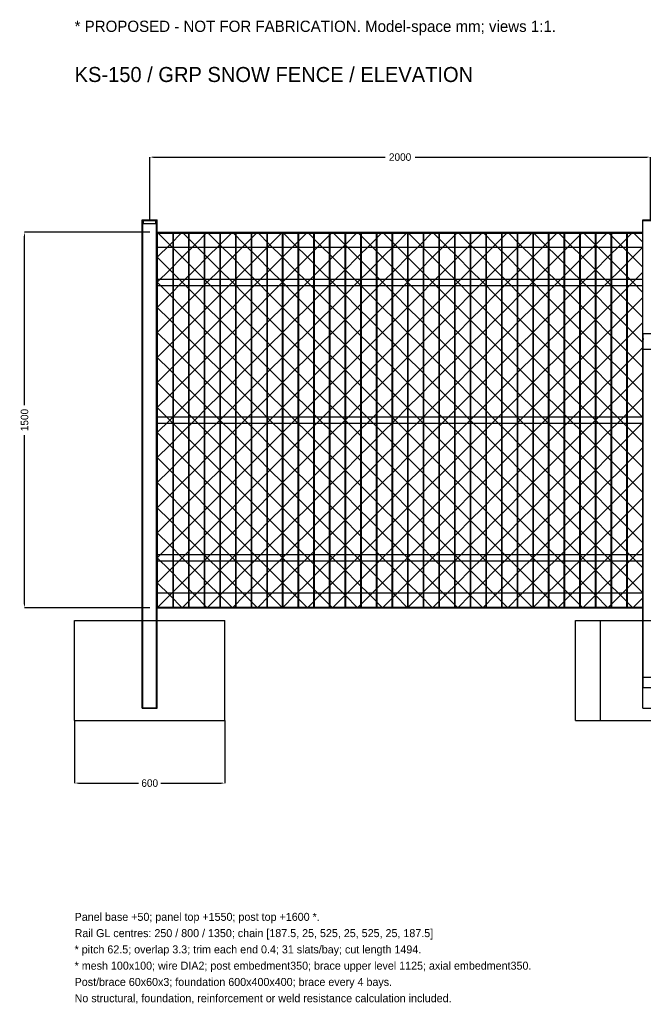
# Model space of a CAD drawing. Header units: millimetres. Extents: x -519 to 9422, y -1533 to 2399.
# Tile 1 of 4: x -519 to 1972, y -1533 to 2399. Entities that reach past the tile are written whole.
import ezdxf

# ---------------------------------------------------------------- set-up
doc = ezdxf.new("R2010")
doc.units = ezdxf.units.MM
for name, color, linetype in [('TI-OUTLINE', 7, 'Continuous'), ('TI-PROPOSED', 6, 'Continuous'), ('TI-TEXT', 7, 'Continuous'), ('TI-WIRE', 8, 'Continuous')]:
    doc.layers.add(name, color=color, linetype=linetype)
doc.dimstyles.get("Standard").update_dxf_attribs({"dimtxt": 2.5, "dimasz": 2.5, "dimexe": 1.25, "dimexo": 0.625, "dimtad": 1, "dimtxsty": 'Standard', "dimcen": 2.5, "dimazin": 3, "dimtfac": 1, "dimtmove": 0, "dimatfit": 3, "dimarcsym": 0})

# ---------------------------------------------------------------- blocks, each defined once
blk = doc.blocks.new('_CLOSEDFILLED')
at = {"color": 0, "linetype": 'ByBlock'}
blk.add_solid([(-1, 0.16), (0, 0), (-1, -0.16)], dxfattribs=at)
blk = doc.blocks.new('*D0')
at = {"color": 1}
for p, q in [((0, 1600), (0, 1850)), ((15, 1850), (940, 1850)), ((1060, 1850), (1985, 1850)), ((2000, 1600), (2000, 1850))]:
    blk.add_line(p, q, dxfattribs=at)
at = {"layer": 'Defpoints'}
for p in [(0, 1850), (0, 1600), (2000, 1600)]:
    blk.add_point(p, dxfattribs=at)
at = {"color": 1, "xscale": 15, "yscale": 15, "rotation": 180}
blk.add_blockref('_CLOSEDFILLED', (0, 1850), dxfattribs=at)
at = {"color": 1, "xscale": 15, "yscale": 15}
blk.add_blockref('_CLOSEDFILLED', (2000, 1850), dxfattribs=at)
at = {"color": 1, "insert": (1000, 1850), "char_height": 30, "attachment_point": 5}
blk.add_mtext('2000', dxfattribs=at)
blk = doc.blocks.new('*D3')
at = {"color": 1}
for p, q in [((0, 1550), (-500, 1550)), ((-500, 860), (-500, 1535)), ((-500, 65), (-500, 740)), ((0, 50), (-500, 50))]:
    blk.add_line(p, q, dxfattribs=at)
at = {"layer": 'Defpoints'}
for p in [(0, 1550), (-500, 50), (0, 50)]:
    blk.add_point(p, dxfattribs=at)
at = {"color": 1, "xscale": 15, "yscale": 15}
for p, rotation in [((-500, 1550), 90), ((-500, 50), 270)]:
    blk.add_blockref('_CLOSEDFILLED', p, dxfattribs=dict(at, rotation=rotation))
at = {"color": 1, "insert": (-500, 800), "char_height": 30, "attachment_point": 5, "rotation": 90}
blk.add_mtext('1500', dxfattribs=at)
blk = doc.blocks.new('*D4')
at = {"color": 1}
for p, q in [((-300, -400), (-300, -650)), ((300, -400), (300, -650)), ((-285, -650), (-45, -650)), ((45, -650), (285, -650))]:
    blk.add_line(p, q, dxfattribs=at)
at = {"layer": 'Defpoints'}
for p in [(-300, -400), (300, -400), (-300, -650)]:
    blk.add_point(p, dxfattribs=at)
at = {"color": 1, "xscale": 15, "yscale": 15, "rotation": 180}
blk.add_blockref('_CLOSEDFILLED', (-300, -650), dxfattribs=at)
at = {"color": 1, "xscale": 15, "yscale": 15}
blk.add_blockref('_CLOSEDFILLED', (300, -650), dxfattribs=at)
at = {"color": 1, "insert": (0, -650), "char_height": 30, "attachment_point": 5}
blk.add_mtext('600', dxfattribs=at)

msp = doc.modelspace()

# ---------------------------------------------------------------- linework, layer by layer
at = {"layer": 'TI-OUTLINE'}
for points in [[(-30, 1597), (-30, 1600)], [(-30, 1600), (-30, 1600)], [(-30, 1597), (-30, 1600)], [(-30, 1600), (30, 1600)], [(-30, 1600), (30, 1600)], [(-30, -350), (-30, 1597)], [(-30, 1597), (-30, 1597)], [(-30, -350), (-30, 1597)], [(-30, 1597), (30, 1597)], [(-30, 1597), (30, 1597)], [(-30, 1597), (-30, 1597)], [(-30, 1597), (30, 1597)], [(-30, 1597), (30, 1597)], [(27, 1597), (-27, 1597)], [(27, 1597), (-27, 1597)], [(-27, 1597), (-27, 1597)], [(-27, -350), (-27, 1597)], [(-27, -350), (-27, 1597)], [(-27, 1597), (27, 1597)], [(-27, 1597), (27, 1597)], [(-27, 1597), (-27, 1597)], [(-27, 1585), (-27, 1597)], [(-27, 1585), (-27, 1597)], [(-27, 1585), (27, 1585)], [(-27, 1585), (27, 1585)], [(-27, 1585), (-27, 1585)], [(-25, 1597), (25, 1597)], [(-25, 1585), (-25, 1597)], [(-25, 1597), (25, 1597)], [(-25, 1585), (-25, 1597)], [(-25, 1597), (-25, 1597)], [(-25, 1585), (25, 1585)], [(-25, 1585), (25, 1585)], [(-25, 1585), (-25, 1585)], [(25, 1585), (25, 1597)], [(25, 1597), (25, 1597)], [(25, 1585), (25, 1597)], [(25, 1585), (25, 1585)], [(27, 1597), (27, 1597)], [(27, -350), (27, 1597)], [(27, -350), (27, 1597)], [(27, 1597), (27, 1597)], [(27, 1585), (27, 1597)], [(27, 1585), (27, 1597)], [(27, 1585), (27, 1585)], [(30, 1597), (30, 1600)], [(30, 1600), (30, 1600)], [(30, 1597), (30, 1600)], [(30, -350), (30, 1597)], [(30, 1597), (30, 1597)], [(30, -350), (30, 1597)], [(30, 1597), (30, 1597)], [(1970, 1597), (1970, 1600)], [(1970, 1600), (1970, 1600)], [(1970, 1597), (1970, 1600)], [(1970, 1600), (2030, 1600)], [(1970, 1600), (2030, 1600)], [(1970, -350), (1970, 1597)], [(1970, 1597), (1970, 1597)], [(1970, -350), (1970, 1597)], [(1970, 1597), (2030, 1597)], [(1970, 1597), (2030, 1597)], [(1970, 1597), (1970, 1597)], [(1970, 1597), (2030, 1597)], [(1970, 1597), (2030, 1597)], [(30, 1550), (30, 1550)], [(30, 1490), (30, 1550)], [(30, 1490), (30, 1550)], [(30, 1550), (1970, 1550)], [(30, 1550), (1970, 1550)], [(30, 1490), (30, 1547)], [(30, 1547), (30, 1547)], [(30, 1490), (30, 1547)], [(30, 1547), (1970, 1547)], [(30, 1547), (1970, 1547)], [(1970, 1550), (1970, 1550)], [(1970, 1490), (1970, 1550)], [(1970, 1490), (1970, 1550)], [(1970, 1490), (1970, 1547)], [(1970, 1547), (1970, 1547)], [(1970, 1490), (1970, 1547)], [(30, 1490), (30, 1490)], [(30, 1490), (30, 1490)], [(30, 1490), (1970, 1490)], [(30, 1490), (1970, 1490)], [(30, 1490), (1970, 1490)], [(30, 1490), (1970, 1490)], [(1970, 1490), (1970, 1490)], [(1970, 1490), (1970, 1490)], [(30, 1337.5), (30, 1362.5)], [(30, 1362.5), (30, 1362.5)], [(30, 1337.5), (30, 1362.5)], [(30, 1362.5), (1970, 1362.5)], [(30, 1362.5), (1970, 1362.5)], [(30, 1337.5), (30, 1337.5)], [(30, 1337.5), (1970, 1337.5)], [(30, 1337.5), (1970, 1337.5)], [(1970, 1337.5), (1970, 1362.5)], [(1970, 1362.5), (1970, 1362.5)], [(1970, 1337.5), (1970, 1362.5)], [(1970, 1337.5), (1970, 1337.5)], [(1970, 1146.213), (1970, 1125)], [(1970, 1146.213), (1970, -226.274)], [(1970, 1146.213), (2030, 1146.213)], [(1970, 1082.574), (1970, 1125)], [(1970, 1125), (1973, 1125)], [(1970, 1082.574), (1970, -268.701)], [(1970, 1082.574), (2030, 1082.574)], [(30, 787.5), (30, 812.5)], [(30, 812.5), (30, 812.5)], [(30, 787.5), (30, 812.5)], [(30, 812.5), (1970, 812.5)], [(30, 812.5), (1970, 812.5)], [(30, 787.5), (30, 787.5)], [(30, 787.5), (1970, 787.5)], [(30, 787.5), (1970, 787.5)], [(1970, 787.5), (1970, 812.5)], [(1970, 812.5), (1970, 812.5)], [(1970, 787.5), (1970, 812.5)], [(1970, 787.5), (1970, 787.5)], [(30, 237.5), (30, 262.5)], [(30, 262.5), (30, 262.5)], [(30, 237.5), (30, 262.5)], [(30, 262.5), (1970, 262.5)], [(30, 262.5), (1970, 262.5)], [(30, 237.5), (30, 237.5)], [(30, 237.5), (1970, 237.5)], [(30, 237.5), (1970, 237.5)], [(1970, 237.5), (1970, 262.5)], [(1970, 262.5), (1970, 262.5)], [(1970, 237.5), (1970, 262.5)], [(1970, 237.5), (1970, 237.5)], [(30, 110), (30, 110)], [(30, 53), (30, 110)], [(30, 53), (30, 110)], [(30, 110), (30, 110)], [(30, 50), (30, 110)], [(30, 50), (30, 110)], [(30, 110), (1970, 110)], [(30, 110), (1970, 110)], [(30, 110), (1970, 110)], [(30, 110), (1970, 110)], [(1970, 110), (1970, 110)], [(1970, 53), (1970, 110)], [(1970, 53), (1970, 110)], [(1970, 110), (1970, 110)], [(1970, 50), (1970, 110)], [(1970, 50), (1970, 110)], [(30, 53), (30, 53)], [(30, 53), (1970, 53)], [(30, 53), (1970, 53)], [(30, 50), (30, 50)], [(30, 50), (1970, 50)], [(30, 50), (1970, 50)], [(1970, 53), (1970, 53)], [(1970, 50), (1970, 50)], [(-300, -400), (-300, 0)], [(-300, 0), (-300, 0)], [(-300, -400), (-300, 0)], [(-300, 0), (300, 0)], [(-300, 0), (300, 0)], [(300, -400), (300, 0)], [(300, 0), (300, 0)], [(300, -400), (300, 0)], [(1700, -400), (1700, 0)], [(1700, 0), (1700, 0)], [(1700, -400), (1700, 0)], [(1700, 0), (2300, 0)], [(1700, 0), (2300, 0)], [(1800, -400), (1800, 0)], [(1800, 0), (1800, 0)], [(1800, -400), (1800, 0)], [(1800, 0), (2200, 0)], [(1800, 0), (2200, 0)], [(1970, -226.274), (1970, -268.701)], [(1970, -226.274), (2030, -226.274)], [(1970, -268.701), (2030, -268.701)], [(-30, -350), (-30, -350)], [(-30, -350), (30, -350)], [(-30, -350), (30, -350)], [(27, -350), (-27, -350)], [(27, -350), (-27, -350)], [(-27, -350), (-27, -350)], [(27, -350), (27, -350)], [(30, -350), (30, -350)], [(1970, -350), (1970, -350)], [(1970, -350), (2030, -350)], [(1970, -350), (2030, -350)], [(-300, -400), (-300, -400)], [(-300, -400), (300, -400)], [(-300, -400), (300, -400)], [(300, -400), (300, -400)], [(1700, -400), (1700, -400)], [(1700, -400), (2300, -400)], [(1700, -400), (2300, -400)], [(1800, -400), (1800, -400)], [(1800, -400), (2200, -400)], [(1800, -400), (2200, -400)]]:
    msp.add_lwpolyline(points, dxfattribs=at)
for points in [[(30, 53), (95.4, 53), (95.4, 1547), (30, 1547)], [(92.1, 53), (157.9, 53), (157.9, 1547), (92.1, 1547)], [(154.6, 53), (220.4, 53), (220.4, 1547), (154.6, 1547)], [(217.1, 53), (282.9, 53), (282.9, 1547), (217.1, 1547)], [(279.6, 53), (345.4, 53), (345.4, 1547), (279.6, 1547)], [(342.1, 53), (407.9, 53), (407.9, 1547), (342.1, 1547)], [(404.6, 53), (470.4, 53), (470.4, 1547), (404.6, 1547)], [(467.1, 53), (532.9, 53), (532.9, 1547), (467.1, 1547)], [(529.6, 53), (595.4, 53), (595.4, 1547), (529.6, 1547)], [(592.1, 53), (657.9, 53), (657.9, 1547), (592.1, 1547)], [(654.6, 53), (720.4, 53), (720.4, 1547), (654.6, 1547)], [(717.1, 53), (782.9, 53), (782.9, 1547), (717.1, 1547)], [(779.6, 53), (845.4, 53), (845.4, 1547), (779.6, 1547)], [(842.1, 53), (907.9, 53), (907.9, 1547), (842.1, 1547)], [(904.6, 53), (970.4, 53), (970.4, 1547), (904.6, 1547)], [(967.1, 53), (1032.9, 53), (1032.9, 1547), (967.1, 1547)], [(1029.6, 53), (1095.4, 53), (1095.4, 1547), (1029.6, 1547)], [(1092.1, 53), (1157.9, 53), (1157.9, 1547), (1092.1, 1547)], [(1154.6, 53), (1220.4, 53), (1220.4, 1547), (1154.6, 1547)], [(1217.1, 53), (1282.9, 53), (1282.9, 1547), (1217.1, 1547)], [(1279.6, 53), (1345.4, 53), (1345.4, 1547), (1279.6, 1547)], [(1342.1, 53), (1407.9, 53), (1407.9, 1547), (1342.1, 1547)], [(1404.6, 53), (1470.4, 53), (1470.4, 1547), (1404.6, 1547)], [(1467.1, 53), (1532.9, 53), (1532.9, 1547), (1467.1, 1547)], [(1529.6, 53), (1595.4, 53), (1595.4, 1547), (1529.6, 1547)], [(1592.1, 53), (1657.9, 53), (1657.9, 1547), (1592.1, 1547)], [(1654.6, 53), (1720.4, 53), (1720.4, 1547), (1654.6, 1547)], [(1717.1, 53), (1782.9, 53), (1782.9, 1547), (1717.1, 1547)], [(1779.6, 53), (1845.4, 53), (1845.4, 1547), (1779.6, 1547)], [(1842.1, 53), (1907.9, 53), (1907.9, 1547), (1842.1, 1547)], [(1904.6, 53), (1970, 53), (1970, 1547), (1904.6, 1547)]]:
    msp.add_lwpolyline(points, close=True, dxfattribs=at)
at = {"layer": 'TI-WIRE'}
for points in [[(30, 50), (80, 100), (130, 150), (180, 200), (230, 250), (280, 300), (330, 350), (380, 400), (430, 450), (480, 500), (530, 550), (580, 600), (630, 650), (680, 700), (730, 750), (780, 800), (830, 850), (880, 900), (930, 950), (980, 1000), (1030, 1050), (1080, 1100), (1130, 1150), (1180, 1200), (1230, 1250), (1280, 1300), (1330, 1350), (1380, 1400), (1430, 1450), (1480, 1500), (1530, 1550)], [(30, 150), (80, 200), (130, 250), (180, 300), (230, 350), (280, 400), (330, 450), (380, 500), (430, 550), (480, 600), (530, 650), (580, 700), (630, 750), (680, 800), (730, 850), (780, 900), (830, 950), (880, 1000), (930, 1050), (980, 1100), (1030, 1150), (1080, 1200), (1130, 1250), (1180, 1300), (1230, 1350), (1280, 1400), (1330, 1450), (1380, 1500), (1430, 1550)], [(30, 250), (80, 300), (130, 350), (180, 400), (230, 450), (280, 500), (330, 550), (380, 600), (430, 650), (480, 700), (530, 750), (580, 800), (630, 850), (680, 900), (730, 950), (780, 1000), (830, 1050), (880, 1100), (930, 1150), (980, 1200), (1030, 1250), (1080, 1300), (1130, 1350), (1180, 1400), (1230, 1450), (1280, 1500), (1330, 1550)], [(30, 350), (80, 400), (130, 450), (180, 500), (230, 550), (280, 600), (330, 650), (380, 700), (430, 750), (480, 800), (530, 850), (580, 900), (630, 950), (680, 1000), (730, 1050), (780, 1100), (830, 1150), (880, 1200), (930, 1250), (980, 1300), (1030, 1350), (1080, 1400), (1130, 1450), (1180, 1500), (1230, 1550)], [(30, 450), (80, 500), (130, 550), (180, 600), (230, 650), (280, 700), (330, 750), (380, 800), (430, 850), (480, 900), (530, 950), (580, 1000), (630, 1050), (680, 1100), (730, 1150), (780, 1200), (830, 1250), (880, 1300), (930, 1350), (980, 1400), (1030, 1450), (1080, 1500), (1130, 1550)], [(30, 550), (80, 600), (130, 650), (180, 700), (230, 750), (280, 800), (330, 850), (380, 900), (430, 950), (480, 1000), (530, 1050), (580, 1100), (630, 1150), (680, 1200), (730, 1250), (780, 1300), (830, 1350), (880, 1400), (930, 1450), (980, 1500), (1030, 1550)], [(30, 650), (80, 700), (130, 750), (180, 800), (230, 850), (280, 900), (330, 950), (380, 1000), (430, 1050), (480, 1100), (530, 1150), (580, 1200), (630, 1250), (680, 1300), (730, 1350), (780, 1400), (830, 1450), (880, 1500), (930, 1550)], [(30, 750), (80, 800), (130, 850), (180, 900), (230, 950), (280, 1000), (330, 1050), (380, 1100), (430, 1150), (480, 1200), (530, 1250), (580, 1300), (630, 1350), (680, 1400), (730, 1450), (780, 1500), (830, 1550)], [(30, 850), (80, 900), (130, 950), (180, 1000), (230, 1050), (280, 1100), (330, 1150), (380, 1200), (430, 1250), (480, 1300), (530, 1350), (580, 1400), (630, 1450), (680, 1500), (730, 1550)], [(30, 950), (80, 1000), (130, 1050), (180, 1100), (230, 1150), (280, 1200), (330, 1250), (380, 1300), (430, 1350), (480, 1400), (530, 1450), (580, 1500), (630, 1550)], [(30, 1050), (80, 1100), (130, 1150), (180, 1200), (230, 1250), (280, 1300), (330, 1350), (380, 1400), (430, 1450), (480, 1500), (530, 1550)], [(30, 1150), (80, 1200), (130, 1250), (180, 1300), (230, 1350), (280, 1400), (330, 1450), (380, 1500), (430, 1550)], [(30, 1250), (80, 1300), (130, 1350), (180, 1400), (230, 1450), (280, 1500), (330, 1550)], [(30, 1350), (80, 1400), (130, 1450), (180, 1500), (230, 1550)], [(30, 1450), (80, 1500), (130, 1550)], [(30, 1550), (80, 1500), (130, 1450), (180, 1400), (230, 1350), (280, 1300), (330, 1250), (380, 1200), (430, 1150), (480, 1100), (530, 1050), (580, 1000), (630, 950), (680, 900), (730, 850), (780, 800), (830, 750), (880, 700), (930, 650), (980, 600), (1030, 550), (1080, 500), (1130, 450), (1180, 400), (1230, 350), (1280, 300), (1330, 250), (1380, 200), (1430, 150), (1480, 100), (1530, 50)], [(130, 50), (180, 100), (230, 150), (280, 200), (330, 250), (380, 300), (430, 350), (480, 400), (530, 450), (580, 500), (630, 550), (680, 600), (730, 650), (780, 700), (830, 750), (880, 800), (930, 850), (980, 900), (1030, 950), (1080, 1000), (1130, 1050), (1180, 1100), (1230, 1150), (1280, 1200), (1330, 1250), (1380, 1300), (1430, 1350), (1480, 1400), (1530, 1450), (1580, 1500), (1630, 1550)], [(130, 1550), (180, 1500), (230, 1450), (280, 1400), (330, 1350), (380, 1300), (430, 1250), (480, 1200), (530, 1150), (580, 1100), (630, 1050), (680, 1000), (730, 950), (780, 900), (830, 850), (880, 800), (930, 750), (980, 700), (1030, 650), (1080, 600), (1130, 550), (1180, 500), (1230, 450), (1280, 400), (1330, 350), (1380, 300), (1430, 250), (1480, 200), (1530, 150), (1580, 100), (1630, 50)], [(230, 50), (280, 100), (330, 150), (380, 200), (430, 250), (480, 300), (530, 350), (580, 400), (630, 450), (680, 500), (730, 550), (780, 600), (830, 650), (880, 700), (930, 750), (980, 800), (1030, 850), (1080, 900), (1130, 950), (1180, 1000), (1230, 1050), (1280, 1100), (1330, 1150), (1380, 1200), (1430, 1250), (1480, 1300), (1530, 1350), (1580, 1400), (1630, 1450), (1680, 1500), (1730, 1550)], [(230, 1550), (280, 1500), (330, 1450), (380, 1400), (430, 1350), (480, 1300), (530, 1250), (580, 1200), (630, 1150), (680, 1100), (730, 1050), (780, 1000), (830, 950), (880, 900), (930, 850), (980, 800), (1030, 750), (1080, 700), (1130, 650), (1180, 600), (1230, 550), (1280, 500), (1330, 450), (1380, 400), (1430, 350), (1480, 300), (1530, 250), (1580, 200), (1630, 150), (1680, 100), (1730, 50)], [(330, 50), (380, 100), (430, 150), (480, 200), (530, 250), (580, 300), (630, 350), (680, 400), (730, 450), (780, 500), (830, 550), (880, 600), (930, 650), (980, 700), (1030, 750), (1080, 800), (1130, 850), (1180, 900), (1230, 950), (1280, 1000), (1330, 1050), (1380, 1100), (1430, 1150), (1480, 1200), (1530, 1250), (1580, 1300), (1630, 1350), (1680, 1400), (1730, 1450), (1780, 1500), (1830, 1550)], [(330, 1550), (380, 1500), (430, 1450), (480, 1400), (530, 1350), (580, 1300), (630, 1250), (680, 1200), (730, 1150), (780, 1100), (830, 1050), (880, 1000), (930, 950), (980, 900), (1030, 850), (1080, 800), (1130, 750), (1180, 700), (1230, 650), (1280, 600), (1330, 550), (1380, 500), (1430, 450), (1480, 400), (1530, 350), (1580, 300), (1630, 250), (1680, 200), (1730, 150), (1780, 100), (1830, 50)], [(430, 50), (480, 100), (530, 150), (580, 200), (630, 250), (680, 300), (730, 350), (780, 400), (830, 450), (880, 500), (930, 550), (980, 600), (1030, 650), (1080, 700), (1130, 750), (1180, 800), (1230, 850), (1280, 900), (1330, 950), (1380, 1000), (1430, 1050), (1480, 1100), (1530, 1150), (1580, 1200), (1630, 1250), (1680, 1300), (1730, 1350), (1780, 1400), (1830, 1450), (1880, 1500), (1930, 1550)], [(430, 1550), (480, 1500), (530, 1450), (580, 1400), (630, 1350), (680, 1300), (730, 1250), (780, 1200), (830, 1150), (880, 1100), (930, 1050), (980, 1000), (1030, 950), (1080, 900), (1130, 850), (1180, 800), (1230, 750), (1280, 700), (1330, 650), (1380, 600), (1430, 550), (1480, 500), (1530, 450), (1580, 400), (1630, 350), (1680, 300), (1730, 250), (1780, 200), (1830, 150), (1880, 100), (1930, 50)], [(530, 1550), (580, 1500), (630, 1450), (680, 1400), (730, 1350), (780, 1300), (830, 1250), (880, 1200), (930, 1150), (980, 1100), (1030, 1050), (1080, 1000), (1130, 950), (1180, 900), (1230, 850), (1280, 800), (1330, 750), (1380, 700), (1430, 650), (1480, 600), (1530, 550), (1580, 500), (1630, 450), (1680, 400), (1730, 350), (1780, 300), (1830, 250), (1880, 200), (1930, 150), (1970, 110)], [(630, 1550), (680, 1500), (730, 1450), (780, 1400), (830, 1350), (880, 1300), (930, 1250), (980, 1200), (1030, 1150), (1080, 1100), (1130, 1050), (1180, 1000), (1230, 950), (1280, 900), (1330, 850), (1380, 800), (1430, 750), (1480, 700), (1530, 650), (1580, 600), (1630, 550), (1680, 500), (1730, 450), (1780, 400), (1830, 350), (1880, 300), (1930, 250), (1970, 210)], [(730, 1550), (780, 1500), (830, 1450), (880, 1400), (930, 1350), (980, 1300), (1030, 1250), (1080, 1200), (1130, 1150), (1180, 1100), (1230, 1050), (1280, 1000), (1330, 950), (1380, 900), (1430, 850), (1480, 800), (1530, 750), (1580, 700), (1630, 650), (1680, 600), (1730, 550), (1780, 500), (1830, 450), (1880, 400), (1930, 350), (1970, 310)], [(830, 1550), (880, 1500), (930, 1450), (980, 1400), (1030, 1350), (1080, 1300), (1130, 1250), (1180, 1200), (1230, 1150), (1280, 1100), (1330, 1050), (1380, 1000), (1430, 950), (1480, 900), (1530, 850), (1580, 800), (1630, 750), (1680, 700), (1730, 650), (1780, 600), (1830, 550), (1880, 500), (1930, 450), (1970, 410)], [(930, 1550), (980, 1500), (1030, 1450), (1080, 1400), (1130, 1350), (1180, 1300), (1230, 1250), (1280, 1200), (1330, 1150), (1380, 1100), (1430, 1050), (1480, 1000), (1530, 950), (1580, 900), (1630, 850), (1680, 800), (1730, 750), (1780, 700), (1830, 650), (1880, 600), (1930, 550), (1970, 510)], [(1030, 1550), (1080, 1500), (1130, 1450), (1180, 1400), (1230, 1350), (1280, 1300), (1330, 1250), (1380, 1200), (1430, 1150), (1480, 1100), (1530, 1050), (1580, 1000), (1630, 950), (1680, 900), (1730, 850), (1780, 800), (1830, 750), (1880, 700), (1930, 650), (1970, 610)], [(1130, 1550), (1180, 1500), (1230, 1450), (1280, 1400), (1330, 1350), (1380, 1300), (1430, 1250), (1480, 1200), (1530, 1150), (1580, 1100), (1630, 1050), (1680, 1000), (1730, 950), (1780, 900), (1830, 850), (1880, 800), (1930, 750), (1970, 710)], [(1230, 1550), (1280, 1500), (1330, 1450), (1380, 1400), (1430, 1350), (1480, 1300), (1530, 1250), (1580, 1200), (1630, 1150), (1680, 1100), (1730, 1050), (1780, 1000), (1830, 950), (1880, 900), (1930, 850), (1970, 810)], [(1330, 1550), (1380, 1500), (1430, 1450), (1480, 1400), (1530, 1350), (1580, 1300), (1630, 1250), (1680, 1200), (1730, 1150), (1780, 1100), (1830, 1050), (1880, 1000), (1930, 950), (1970, 910)], [(1430, 1550), (1480, 1500), (1530, 1450), (1580, 1400), (1630, 1350), (1680, 1300), (1730, 1250), (1780, 1200), (1830, 1150), (1880, 1100), (1930, 1050), (1970, 1010)], [(1530, 1550), (1580, 1500), (1630, 1450), (1680, 1400), (1730, 1350), (1780, 1300), (1830, 1250), (1880, 1200), (1930, 1150), (1970, 1110)], [(1630, 1550), (1680, 1500), (1730, 1450), (1780, 1400), (1830, 1350), (1880, 1300), (1930, 1250), (1970, 1210)], [(1730, 1550), (1780, 1500), (1830, 1450), (1880, 1400), (1930, 1350), (1970, 1310)], [(1830, 1550), (1880, 1500), (1930, 1450), (1970, 1410)], [(1930, 1550), (1970, 1510)], [(530, 50), (580, 100), (630, 150), (680, 200), (730, 250), (780, 300), (830, 350), (880, 400), (930, 450), (980, 500), (1030, 550), (1080, 600), (1130, 650), (1180, 700), (1230, 750), (1280, 800), (1330, 850), (1380, 900), (1430, 950), (1480, 1000), (1530, 1050), (1580, 1100), (1630, 1150), (1680, 1200), (1730, 1250), (1780, 1300), (1830, 1350), (1880, 1400), (1930, 1450), (1970, 1490)], [(30, 1450), (80, 1400), (130, 1350), (180, 1300), (230, 1250), (280, 1200), (330, 1150), (380, 1100), (430, 1050), (480, 1000), (530, 950), (580, 900), (630, 850), (680, 800), (730, 750), (780, 700), (830, 650), (880, 600), (930, 550), (980, 500), (1030, 450), (1080, 400), (1130, 350), (1180, 300), (1230, 250), (1280, 200), (1330, 150), (1380, 100), (1430, 50)], [(630, 50), (680, 100), (730, 150), (780, 200), (830, 250), (880, 300), (930, 350), (980, 400), (1030, 450), (1080, 500), (1130, 550), (1180, 600), (1230, 650), (1280, 700), (1330, 750), (1380, 800), (1430, 850), (1480, 900), (1530, 950), (1580, 1000), (1630, 1050), (1680, 1100), (1730, 1150), (1780, 1200), (1830, 1250), (1880, 1300), (1930, 1350), (1970, 1390)], [(30, 1350), (80, 1300), (130, 1250), (180, 1200), (230, 1150), (280, 1100), (330, 1050), (380, 1000), (430, 950), (480, 900), (530, 850), (580, 800), (630, 750), (680, 700), (730, 650), (780, 600), (830, 550), (880, 500), (930, 450), (980, 400), (1030, 350), (1080, 300), (1130, 250), (1180, 200), (1230, 150), (1280, 100), (1330, 50)], [(730, 50), (780, 100), (830, 150), (880, 200), (930, 250), (980, 300), (1030, 350), (1080, 400), (1130, 450), (1180, 500), (1230, 550), (1280, 600), (1330, 650), (1380, 700), (1430, 750), (1480, 800), (1530, 850), (1580, 900), (1630, 950), (1680, 1000), (1730, 1050), (1780, 1100), (1830, 1150), (1880, 1200), (1930, 1250), (1970, 1290)], [(30, 1250), (80, 1200), (130, 1150), (180, 1100), (230, 1050), (280, 1000), (330, 950), (380, 900), (430, 850), (480, 800), (530, 750), (580, 700), (630, 650), (680, 600), (730, 550), (780, 500), (830, 450), (880, 400), (930, 350), (980, 300), (1030, 250), (1080, 200), (1130, 150), (1180, 100), (1230, 50)], [(830, 50), (880, 100), (930, 150), (980, 200), (1030, 250), (1080, 300), (1130, 350), (1180, 400), (1230, 450), (1280, 500), (1330, 550), (1380, 600), (1430, 650), (1480, 700), (1530, 750), (1580, 800), (1630, 850), (1680, 900), (1730, 950), (1780, 1000), (1830, 1050), (1880, 1100), (1930, 1150), (1970, 1190)], [(30, 1150), (80, 1100), (130, 1050), (180, 1000), (230, 950), (280, 900), (330, 850), (380, 800), (430, 750), (480, 700), (530, 650), (580, 600), (630, 550), (680, 500), (730, 450), (780, 400), (830, 350), (880, 300), (930, 250), (980, 200), (1030, 150), (1080, 100), (1130, 50)], [(930, 50), (980, 100), (1030, 150), (1080, 200), (1130, 250), (1180, 300), (1230, 350), (1280, 400), (1330, 450), (1380, 500), (1430, 550), (1480, 600), (1530, 650), (1580, 700), (1630, 750), (1680, 800), (1730, 850), (1780, 900), (1830, 950), (1880, 1000), (1930, 1050), (1970, 1090)], [(30, 1050), (80, 1000), (130, 950), (180, 900), (230, 850), (280, 800), (330, 750), (380, 700), (430, 650), (480, 600), (530, 550), (580, 500), (630, 450), (680, 400), (730, 350), (780, 300), (830, 250), (880, 200), (930, 150), (980, 100), (1030, 50)], [(1030, 50), (1080, 100), (1130, 150), (1180, 200), (1230, 250), (1280, 300), (1330, 350), (1380, 400), (1430, 450), (1480, 500), (1530, 550), (1580, 600), (1630, 650), (1680, 700), (1730, 750), (1780, 800), (1830, 850), (1880, 900), (1930, 950), (1970, 990)], [(30, 950), (80, 900), (130, 850), (180, 800), (230, 750), (280, 700), (330, 650), (380, 600), (430, 550), (480, 500), (530, 450), (580, 400), (630, 350), (680, 300), (730, 250), (780, 200), (830, 150), (880, 100), (930, 50)], [(1130, 50), (1180, 100), (1230, 150), (1280, 200), (1330, 250), (1380, 300), (1430, 350), (1480, 400), (1530, 450), (1580, 500), (1630, 550), (1680, 600), (1730, 650), (1780, 700), (1830, 750), (1880, 800), (1930, 850), (1970, 890)], [(30, 850), (80, 800), (130, 750), (180, 700), (230, 650), (280, 600), (330, 550), (380, 500), (430, 450), (480, 400), (530, 350), (580, 300), (630, 250), (680, 200), (730, 150), (780, 100), (830, 50)], [(1230, 50), (1280, 100), (1330, 150), (1380, 200), (1430, 250), (1480, 300), (1530, 350), (1580, 400), (1630, 450), (1680, 500), (1730, 550), (1780, 600), (1830, 650), (1880, 700), (1930, 750), (1970, 790)], [(30, 750), (80, 700), (130, 650), (180, 600), (230, 550), (280, 500), (330, 450), (380, 400), (430, 350), (480, 300), (530, 250), (580, 200), (630, 150), (680, 100), (730, 50)], [(1330, 50), (1380, 100), (1430, 150), (1480, 200), (1530, 250), (1580, 300), (1630, 350), (1680, 400), (1730, 450), (1780, 500), (1830, 550), (1880, 600), (1930, 650), (1970, 690)], [(30, 650), (80, 600), (130, 550), (180, 500), (230, 450), (280, 400), (330, 350), (380, 300), (430, 250), (480, 200), (530, 150), (580, 100), (630, 50)], [(1430, 50), (1480, 100), (1530, 150), (1580, 200), (1630, 250), (1680, 300), (1730, 350), (1780, 400), (1830, 450), (1880, 500), (1930, 550), (1970, 590)], [(30, 550), (80, 500), (130, 450), (180, 400), (230, 350), (280, 300), (330, 250), (380, 200), (430, 150), (480, 100), (530, 50)], [(1530, 50), (1580, 100), (1630, 150), (1680, 200), (1730, 250), (1780, 300), (1830, 350), (1880, 400), (1930, 450), (1970, 490)], [(30, 450), (80, 400), (130, 350), (180, 300), (230, 250), (280, 200), (330, 150), (380, 100), (430, 50)], [(1630, 50), (1680, 100), (1730, 150), (1780, 200), (1830, 250), (1880, 300), (1930, 350), (1970, 390)], [(30, 350), (80, 300), (130, 250), (180, 200), (230, 150), (280, 100), (330, 50)], [(1730, 50), (1780, 100), (1830, 150), (1880, 200), (1930, 250), (1970, 290)], [(30, 250), (80, 200), (130, 150), (180, 100), (230, 50)], [(1830, 50), (1880, 100), (1930, 150), (1970, 190)], [(30, 150), (80, 100), (130, 50)], [(1930, 50), (1970, 90)]]:
    msp.add_lwpolyline(points, dxfattribs=at)

# ---------------------------------------------------------------- texts
at = {"layer": 'TI-PROPOSED'}
for s, height, p in [('* PROPOSED - NOT FOR FABRICATION. Model-space mm; views 1:1.', 45, (-300, 2350)), ('Panel base +50; panel top +1550; post top +1600 *.', 32, (-300, -1200)), ('* pitch 62.5; overlap 3.3; trim each end 0.4; 31 slats/bay; cut length 1494.', 32, (-300, -1330)), ('* mesh 100x100; wire DIA2; post embedment350; brace upper level 1125; axial embedment350.', 32, (-300, -1395))]:
    msp.add_text(s, height=height, dxfattribs=at).set_placement(p)
at = {"layer": 'TI-TEXT'}
for s, height, p in [('KS-150 / GRP SNOW FENCE / ELEVATION', 60, (-300, 2150)), ('Rail GL centres: 250 / 800 / 1350; chain [187.5, 25, 525, 25, 525, 25, 187.5]', 32, (-300, -1265)), ('Post/brace 60x60x3; foundation 600x400x400; brace every 4 bays.', 32, (-300, -1460)), ('No structural, foundation, reinforcement or weld resistance calculation included.', 32, (-300, -1525))]:
    msp.add_text(s, height=height, dxfattribs=at).set_placement(p)

# ---------------------------------------------------------------- dimensions: what is measured, and where the dimension line sits
for base, p1, p2, picture, middle in [((0, 1850), (0, 1600), (2000, 1600), '*D0', (1000, 1850)), ((-300, -650), (-300, -400), (300, -400), '*D4', (0, -650))]:
    dim = msp.add_linear_dim(base=base, p1=p1, p2=p2, dimstyle='Standard', override={"dimtxt": 30, "dimasz": 15, "dimgap": 12, "dimclrd": 1, "dimclre": 1, "dimclrt": 1})
    dim.commit()
    dim.dimension.update_dxf_attribs({"geometry": picture, "text_midpoint": middle})
dim = msp.add_linear_dim(base=(-500, 50), p1=(0, 50), p2=(0, 1550), angle=90, dimstyle='Standard', override={"dimtxt": 30, "dimasz": 15, "dimgap": 12, "dimclrd": 1, "dimclre": 1, "dimclrt": 1})
dim.commit()
dim.dimension.update_dxf_attribs({"geometry": '*D3', "text_midpoint": (-500, 800)})

doc.saveas('drawing.dxf')
